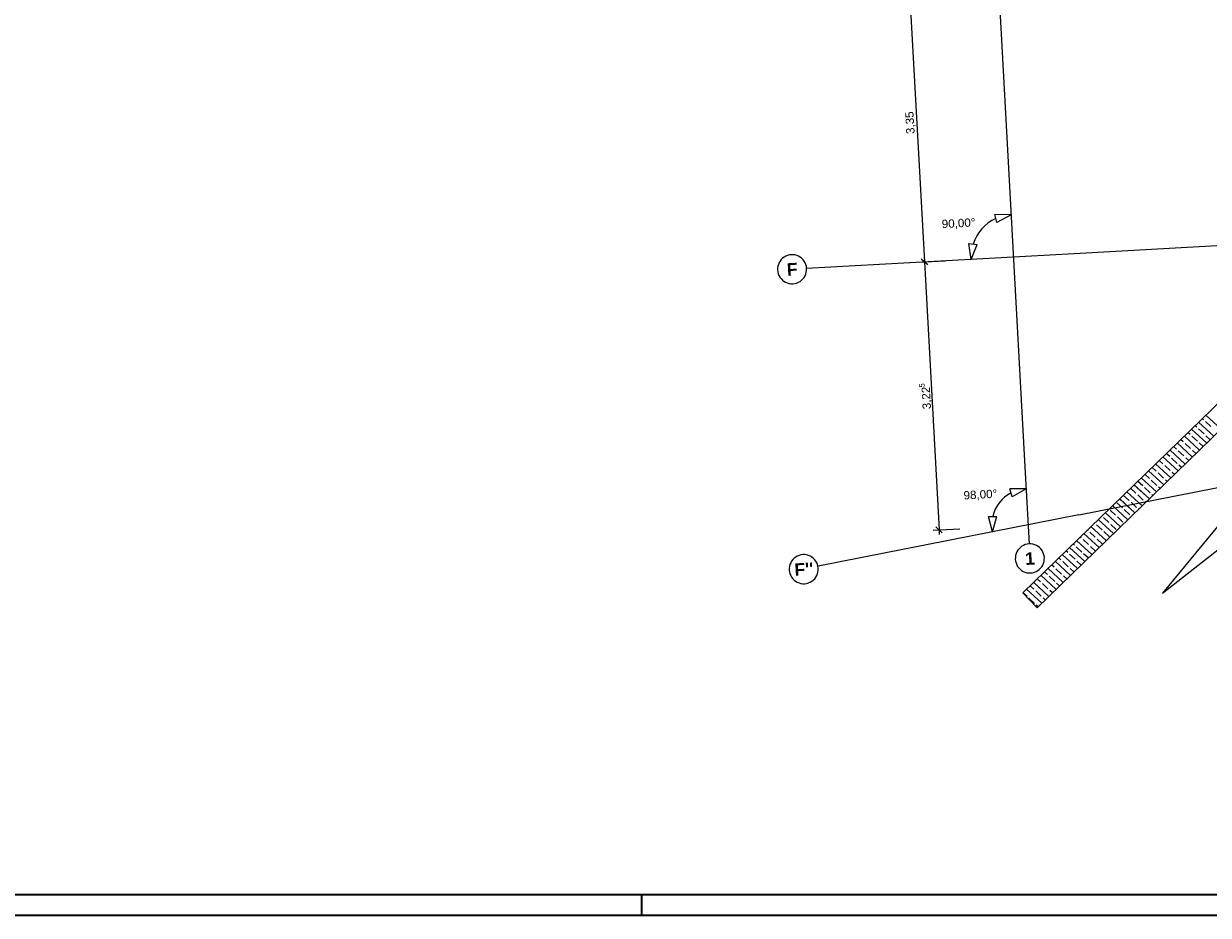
# Model space of a CAD drawing. Extents: x -181 to 1388, y 138 to 979.
# Tile 2 of 82: x 70 to 355, y 138 to 352. Entities that reach past the tile are written whole.
import ezdxf
from ezdxf.lldxf.tags import DXFTag

# ---------------------------------------------------------------- set-up
doc = ezdxf.new("R2010")
doc.units = 0
doc.layers.get('0').update_dxf_attribs({"lineweight": 25})
for name, color, linetype, lineweight, true_color in [('02 Raster Bemaßung', 7, 'Continuous', 25, 0x848484), ('60 Stützwand - Stützwände', 7, 'Continuous', 25, 0x848484), ('A-0', 7, 'Continuous', 25, 0x848484)]:
    doc.layers.add(name, color=color, linetype=linetype, lineweight=lineweight, true_color=true_color)
for name, color, linetype, lineweight in [('02 Raster Gebäude', 7, 'Continuous', 25), ('Rahmen-A0U86KLAPE', 7, 'Continuous', 35), ('X_Rahmen', 7, 'Continuous', 25)]:
    doc.layers.add(name, color=color, linetype=linetype, lineweight=lineweight)
doc.styles.get("Standard").update_dxf_attribs({"font": 'arial.ttf'})
tags = doc.linetypes.add('Raster', pattern=[0.2, 0.1, -0.05, 0, -0.05]).pattern_tags.tags
tags[10:11] = [DXFTag(74, 4), DXFTag(75, 0), DXFTag(340, '0'), DXFTag(46, 1.0), DXFTag(50, 0.0), DXFTag(44, 0.0), DXFTag(45, 0.0)]
tags[8:9] = [DXFTag(74, 4), DXFTag(75, 0), DXFTag(340, '0'), DXFTag(46, 1.0), DXFTag(50, 0.0), DXFTag(44, 0.0), DXFTag(45, 0.0)]
tags[6:7] = [DXFTag(74, 4), DXFTag(75, 0), DXFTag(340, '0'), DXFTag(46, 1.0), DXFTag(50, 0.0), DXFTag(44, 0.0), DXFTag(45, 0.0)]
tags[4:5] = [DXFTag(74, 4), DXFTag(75, 0), DXFTag(340, '0'), DXFTag(46, 1.0), DXFTag(50, 0.0), DXFTag(44, 0.0), DXFTag(45, 0.0)]
tags = doc.linetypes.add('Strichlinie eng', pattern=[0.115, 0.075, -0.04]).pattern_tags.tags
tags[6:7] = [DXFTag(74, 4), DXFTag(75, 0), DXFTag(340, '0'), DXFTag(46, 1.0), DXFTag(50, 0.0), DXFTag(44, 0.0), DXFTag(45, 0.0)]
tags[4:5] = [DXFTag(74, 4), DXFTag(75, 0), DXFTag(340, '0'), DXFTag(46, 1.0), DXFTag(50, 0.0), DXFTag(44, 0.0), DXFTag(45, 0.0)]
tags = doc.linetypes.add('Öffnungslinie Tür Fenster', pattern=[0.115, 0.075, -0.04]).pattern_tags.tags
tags[6:7] = [DXFTag(74, 4), DXFTag(75, 0), DXFTag(340, '0'), DXFTag(46, 1.0), DXFTag(50, 0.0), DXFTag(44, 0.0), DXFTag(45, 0.0)]
tags[4:5] = [DXFTag(74, 4), DXFTag(75, 0), DXFTag(340, '0'), DXFTag(46, 1.0), DXFTag(50, 0.0), DXFTag(44, 0.0), DXFTag(45, 0.0)]

# ---------------------------------------------------------------- blocks, each defined once
blk = doc.blocks.new('Blockreferenz-A07F5V03WF')
at = {"layer": 'Rahmen-A0U86KLAPE', "color": 0, "linetype": 'ByBlock', "ltscale": 0.35}
for p, q in [((-160.83, 142.99), (1383.17, 142.99)), ((219.17, 137.99), (219.17, 142.99)), ((-180.83, 137.99), (1388.17, 137.99))]:
    blk.add_line(p, q, dxfattribs=at)
blk = doc.blocks.new('Referenz-A07F5V09WF')
at = {"layer": '02 Raster Bemaßung', "lineweight": -2}
for p, q in [((283.43, 361.91), (287.1, 295.01)), ((304.55, 304.49), (304.08, 306.43)), ((307.94, 306.34), (304.08, 306.43)), ((307.94, 306.34), (304.55, 304.49)), ((297.82, 299.45), (299.81, 299.19)), ((298.33, 295.62), (297.82, 299.45)), ((298.33, 295.62), (299.81, 299.19)), ((285.69, 294.93), (292.09, 295.28)), ((287.89, 294.3), (286.31, 295.71)), ((287.1, 295.01), (290.62, 230.62)), ((311.54, 240.52), (307.68, 240.49)), ((308.21, 238.56), (307.68, 240.49)), ((311.54, 240.52), (308.21, 238.56)), ((303.45, 230.11), (302.52, 233.86)), ((302.52, 233.86), (304.52, 233.82)), ((303.45, 230.11), (304.52, 233.82)), ((289.22, 230.55), (295.61, 230.9)), ((289.83, 231.33), (291.41, 229.92)), ((290.62, 230.62), (290.68, 229.5))]:
    blk.add_line(p, q, dxfattribs=at)
for centre, major_axis, end_param in [((308.49, 296.18), (-4.18, 9.28), 0.833245), ((312.02, 231.8), (-4.07, 7.73), 0.849446)]:
    blk.add_ellipse(centre, major_axis=major_axis, ratio=1, start_param=0, end_param=end_param, dxfattribs=at)
at = {"layer": '02 Raster Gebäude', "linetype": 'Raster', "lineweight": -2, "ltscale": 56.250004}
for p, q in [((274.46, 917.89), (311.17, 247.21)), ((324.28, 234.21), (1008.61, 368.91)), ((1006.72, 334.4), (323.16, 296.98)), ((323.16, 296.98), (258.77, 293.46)), ((311.17, 247.21), (312.27, 227.24)), ((324.28, 234.21), (261.52, 221.86))]:
    blk.add_line(p, q, dxfattribs=at)
at = {"layer": '02 Raster Gebäude', "linetype": 'ByBlock', "lineweight": -2, "ltscale": 56.250004}
for p, q in [((323.16, 296.98), (323.16, 296.98)), ((323.16, 296.98), (323.16, 296.98)), ((311.17, 247.21), (311.17, 247.21)), ((311.17, 247.21), (311.17, 247.21)), ((324.28, 234.21), (324.28, 234.21)), ((324.28, 234.21), (324.28, 234.21))]:
    blk.add_line(p, q, dxfattribs=at)
at = {"layer": '02 Raster Gebäude', "lineweight": -2}
for centre, major_axis in [((255.28, 293.27), (3.49, 0.19)), ((255.28, 293.27), (-3.49, -0.19)), ((312.46, 223.75), (-0.19, 3.49)), ((312.46, 223.75), (0.19, -3.49)), ((258.08, 221.18), (3.43, 0.68)), ((258.08, 221.18), (-3.43, -0.68))]:
    blk.add_ellipse(centre, major_axis=major_axis, ratio=1, start_param=0, end_param=3.141593, dxfattribs=at)
at = {"layer": '60 Stützwand - Stützwände', "lineweight": -2}
for p, q in [((447.31, 348.01), (310.76, 215.5)), ((314.24, 211.92), (450.79, 344.43)), ((310.76, 215.5), (371.08, 274.04)), ((314.24, 211.92), (374.56, 270.45)), ((356.72, 253.14), (353.04, 256.54)), ((356.72, 253.14), (353.04, 256.54)), ((354.24, 257.06), (353.9, 257.37)), ((354.24, 257.06), (353.9, 257.37)), ((356.01, 255.43), (354.68, 256.65)), ((356.01, 255.43), (354.68, 256.65)), ((358.45, 254.82), (354.76, 258.21)), ((358.45, 254.82), (354.77, 258.21)), ((350.99, 253.53), (350.45, 254.03)), ((350.99, 253.53), (350.45, 254.03)), ((355, 251.47), (351.31, 254.86)), ((355, 251.47), (351.32, 254.86)), ((352.61, 255.3), (352.18, 255.7)), ((352.61, 255.3), (352.18, 255.7)), ((354.38, 253.67), (353.06, 254.89)), ((354.38, 253.67), (353.06, 254.89)), ((351.55, 248.12), (347.86, 251.52)), ((351.55, 248.12), (347.87, 251.51)), ((349.36, 251.77), (348.73, 252.35)), ((349.36, 251.77), (348.73, 252.35)), ((353.27, 249.79), (349.59, 253.19)), ((353.27, 249.79), (349.59, 253.19)), ((351.12, 250.14), (349.8, 251.36)), ((351.12, 250.14), (349.8, 251.36)), ((352.75, 251.91), (351.43, 253.13)), ((352.75, 251.91), (351.43, 253.13)), ((354.13, 250.63), (353.19, 251.5)), ((354.13, 250.63), (353.19, 251.5)), ((355.86, 252.3), (354.82, 253.26)), ((355.86, 252.3), (354.82, 253.26)), ((348.1, 244.77), (344.41, 248.17)), ((348.1, 244.77), (344.42, 248.17)), ((346.11, 248.24), (345.28, 249)), ((346.11, 248.24), (345.28, 249)), ((349.82, 246.45), (346.14, 249.84)), ((349.82, 246.45), (346.14, 249.84)), ((347.73, 250), (347, 250.68)), ((347.73, 250), (347, 250.68)), ((349.5, 248.38), (348.17, 249.6)), ((349.5, 248.38), (348.17, 249.6)), ((350.68, 247.28), (349.94, 247.97)), ((350.68, 247.28), (349.94, 247.97)), ((352.41, 248.96), (351.57, 249.73)), ((352.41, 248.96), (351.57, 249.73)), ((342.85, 244.71), (341.83, 245.66)), ((342.85, 244.71), (341.83, 245.66)), ((346.37, 243.1), (342.69, 246.49)), ((346.37, 243.1), (342.69, 246.49)), ((344.48, 246.47), (343.55, 247.33)), ((344.48, 246.47), (343.55, 247.33)), ((346.24, 244.85), (344.92, 246.07)), ((346.24, 244.85), (344.92, 246.07)), ((347.87, 246.61), (346.55, 247.83)), ((347.87, 246.61), (346.55, 247.83)), ((348.96, 245.61), (348.31, 246.21)), ((348.96, 245.61), (348.31, 246.21)), ((339.6, 241.18), (338.38, 242.31)), ((339.6, 241.18), (338.38, 242.31)), ((342.92, 239.75), (339.24, 243.15)), ((342.92, 239.75), (339.24, 243.14)), ((341.23, 242.95), (340.1, 243.98)), ((341.23, 242.95), (340.1, 243.98)), ((344.65, 241.42), (340.96, 244.82)), ((344.65, 241.42), (340.97, 244.82)), ((342.99, 241.32), (341.67, 242.54)), ((342.99, 241.32), (341.67, 242.54)), ((344.62, 243.08), (343.29, 244.3)), ((344.62, 243.08), (343.29, 244.3)), ((345.51, 242.26), (345.06, 242.68)), ((345.51, 242.26), (345.06, 242.68)), ((347.23, 243.93), (346.69, 244.44)), ((347.23, 243.93), (346.69, 244.44)), ((339.47, 236.4), (335.79, 239.8)), ((339.47, 236.4), (335.79, 239.8)), ((337.97, 239.42), (336.65, 240.63)), ((337.97, 239.42), (336.65, 240.63)), ((341.2, 238.08), (337.51, 241.47)), ((341.2, 238.08), (337.52, 241.47)), ((341.36, 239.55), (340.04, 240.77)), ((341.36, 239.55), (340.04, 240.77)), ((343.78, 240.59), (343.43, 240.91)), ((343.78, 240.59), (343.43, 240.91)), ((334.72, 235.89), (333.39, 237.11)), ((334.72, 235.89), (333.39, 237.11)), ((337.75, 234.73), (334.06, 238.12)), ((337.75, 234.73), (334.07, 238.12)), ((336.35, 237.65), (335.02, 238.87)), ((336.35, 237.65), (335.02, 238.87)), ((338.11, 236.03), (336.79, 237.25)), ((338.11, 236.03), (336.79, 237.25)), ((339.74, 237.79), (338.41, 239.01)), ((339.74, 237.79), (338.41, 239.01)), ((340.33, 237.24), (340.18, 237.38)), ((340.33, 237.24), (340.18, 237.38)), ((342.06, 238.91), (341.8, 239.15)), ((342.06, 238.91), (341.8, 239.15)), ((334.3, 231.38), (330.61, 234.78)), ((334.3, 231.38), (330.61, 234.78)), ((333.09, 234.12), (331.77, 235.34)), ((333.09, 234.12), (331.77, 235.34)), ((336.02, 233.05), (332.34, 236.45)), ((336.02, 233.05), (332.34, 236.45)), ((334.86, 232.5), (333.53, 233.72)), ((334.86, 232.5), (333.53, 233.72)), ((336.48, 234.26), (335.16, 235.48)), ((336.48, 234.26), (335.16, 235.48)), ((338.61, 235.57), (338.55, 235.62)), ((338.61, 235.57), (338.55, 235.62)), ((330.85, 228.03), (327.16, 231.43)), ((330.85, 228.03), (327.16, 231.43)), ((328.07, 232.22), (328.03, 232.26)), ((328.07, 232.22), (328.03, 232.26)), ((329.84, 230.6), (328.51, 231.82)), ((329.84, 230.6), (328.51, 231.82)), ((332.57, 229.71), (328.89, 233.1)), ((332.57, 229.71), (328.89, 233.1)), ((331.46, 232.36), (330.14, 233.58)), ((331.46, 232.36), (330.14, 233.58)), ((333.23, 230.73), (331.91, 231.95)), ((333.23, 230.73), (331.91, 231.95)), ((327.4, 224.68), (323.71, 228.08)), ((327.4, 224.68), (323.71, 228.08)), ((324.82, 228.69), (324.58, 228.92)), ((324.82, 228.69), (324.58, 228.92)), ((326.58, 227.07), (325.26, 228.29)), ((326.58, 227.07), (325.26, 228.29)), ((329.12, 226.36), (325.44, 229.75)), ((329.12, 226.36), (325.44, 229.75)), ((326.45, 230.46), (326.3, 230.59)), ((326.45, 230.46), (326.3, 230.59)), ((328.21, 228.83), (326.89, 230.05)), ((328.21, 228.83), (326.89, 230.05)), ((329.97, 227.2), (328.65, 228.42)), ((329.97, 227.2), (328.65, 228.42)), ((331.6, 228.97), (330.28, 230.19)), ((331.6, 228.97), (330.28, 230.19)), ((321.57, 225.16), (321.13, 225.57)), ((321.57, 225.16), (321.13, 225.57)), ((325.67, 223.01), (321.99, 226.41)), ((325.67, 223.01), (321.99, 226.41)), ((323.19, 226.93), (322.85, 227.24)), ((323.19, 226.93), (322.85, 227.24)), ((324.96, 225.3), (323.63, 226.52)), ((324.96, 225.3), (323.63, 226.52)), ((328.26, 225.52), (327.02, 226.66)), ((328.26, 225.52), (327.02, 226.66)), ((318.31, 221.64), (317.68, 222.22)), ((318.31, 221.64), (317.68, 222.22)), ((322.22, 219.66), (318.54, 223.06)), ((322.22, 219.66), (318.54, 223.06)), ((319.94, 223.4), (319.4, 223.89)), ((319.94, 223.4), (319.4, 223.89)), ((323.95, 221.34), (320.26, 224.73)), ((323.95, 221.34), (320.26, 224.73)), ((321.7, 221.77), (320.38, 222.99)), ((321.7, 221.77), (320.38, 222.99)), ((323.33, 223.54), (322.01, 224.76)), ((323.33, 223.54), (322.01, 224.76)), ((324.81, 222.17), (323.77, 223.13)), ((324.81, 222.17), (323.77, 223.13)), ((326.53, 223.85), (325.4, 224.9)), ((326.53, 223.85), (325.4, 224.9)), ((318.77, 216.32), (315.09, 219.71)), ((318.77, 216.32), (315.09, 219.71)), ((316.68, 219.87), (315.95, 220.55)), ((316.68, 219.87), (315.95, 220.55)), ((320.5, 217.99), (316.81, 221.38)), ((320.5, 217.99), (316.81, 221.38)), ((318.45, 218.24), (317.13, 219.46)), ((318.45, 218.24), (317.13, 219.46)), ((320.08, 220.01), (318.75, 221.23)), ((320.08, 220.01), (318.75, 221.23)), ((321.36, 218.83), (320.52, 219.6)), ((321.36, 218.83), (320.52, 219.6)), ((323.08, 220.5), (322.14, 221.37)), ((323.08, 220.5), (322.14, 221.37)), ((313.43, 216.34), (312.5, 217.2)), ((313.43, 216.34), (312.5, 217.2)), ((317.05, 214.64), (313.36, 218.04)), ((317.05, 214.64), (313.36, 218.04)), ((315.06, 218.11), (314.23, 218.87)), ((315.06, 218.11), (314.23, 218.87)), ((316.82, 216.48), (315.5, 217.7)), ((316.82, 216.48), (315.5, 217.7)), ((319.63, 217.15), (318.89, 217.84)), ((319.63, 217.15), (318.89, 217.84)), ((310.76, 215.5), (314.24, 211.92)), ((310.76, 215.5), (314.24, 211.92)), ((311.8, 214.58), (310.78, 215.52)), ((311.8, 214.58), (310.78, 215.52)), ((315.32, 212.97), (311.64, 216.36)), ((315.32, 212.97), (311.64, 216.36)), ((313.57, 212.95), (312.24, 214.17)), ((313.57, 212.95), (312.24, 214.17)), ((315.2, 214.72), (313.87, 215.94)), ((315.2, 214.72), (313.87, 215.94)), ((316.18, 213.8), (315.64, 214.31)), ((316.18, 213.8), (315.64, 214.31)), ((317.91, 215.48), (317.26, 216.07)), ((317.91, 215.48), (317.26, 216.07)), ((314.46, 212.13), (314.01, 212.54)), ((314.46, 212.13), (314.01, 212.54))]:
    blk.add_line(p, q, dxfattribs=at)
at = {"layer": '60 Stützwand - Stützwände', "linetype": 'Öffnungslinie Tür Fenster', "lineweight": -2, "ltscale": 56.250004}
for p, q in [((450.38, 344.02), (344.39, 215.44)), ((344.39, 215.44), (446.22, 295.4))]:
    blk.add_line(p, q, dxfattribs=at)
at = {"layer": '60 Stützwand - Stützwände', "linetype": 'Strichlinie eng', "lineweight": -2, "ltscale": 109.375}
for p, q in [((310.76, 215.5), (371.08, 274.04)), ((374.56, 270.45), (314.24, 211.92)), ((314.24, 211.92), (310.76, 215.5))]:
    blk.add_line(p, q, dxfattribs=at)
at = {"layer": 'A-0', "linetype": 'Continuous', "lineweight": -2, "ltscale": 312.5}
for p, q in [((447.31, 348.01), (310.76, 215.5)), ((314.24, 211.92), (450.79, 344.43)), ((371.08, 274.04), (310.76, 215.5)), ((314.24, 211.92), (374.56, 270.45)), ((310.76, 215.5), (314.24, 211.92)), ((310.76, 215.5), (314.24, 211.92))]:
    blk.add_line(p, q, dxfattribs=at)
at = {"layer": '02 Raster Bemaßung', "linetype": 'ByBlock', "lineweight": -2, "ltscale": 56.250004, "attachment_point": 1}
for s, insert, char_height, rotation in [('{\\fArial;3,35}', (282.76, 325.7), 2, 93.1332), ('{\\fArial;90,00°}', (291.22, 305.12), 2, 3.1332), ('{\\fArial;5}', (285.86, 264.78), 1.32, 93.1332), ('{\\fArial;3,22}', (286.69, 259.55), 2, 93.1332), ('{\\fArial;98,00°}', (296.46, 239.91), 2, 3.1332)]:
    blk.add_mtext(s, dxfattribs=dict(at, insert=insert, char_height=char_height, rotation=rotation))
at = {"layer": '02 Raster Gebäude', "linetype": 'Continuous', "lineweight": -2, "ltscale": 56.250004, "char_height": 3, "attachment_point": 1, "rotation": 3.1332}
for s, insert in [('{\\fArial|b1|i0;F}', (253.94, 294.69)), ('{\\fArial|b1|i0;1}', (311.24, 225.17)), ("{\\fArial|b1|i0;F''}", (255.77, 222.55))]:
    blk.add_mtext(s, dxfattribs=dict(at, insert=insert))

msp = doc.modelspace()

# ---------------------------------------------------------------- block references
at = {"color": 8, "lineweight": 25, "ltscale": 1250, "true_color": 0x808080}
msp.add_blockref('Referenz-A07F5V09WF', (0, 0), dxfattribs=at)
at = {"layer": 'X_Rahmen', "ltscale": 0.25}
msp.add_blockref('Blockreferenz-A07F5V03WF', (0, 0), dxfattribs=at)

doc.saveas('drawing.dxf')
